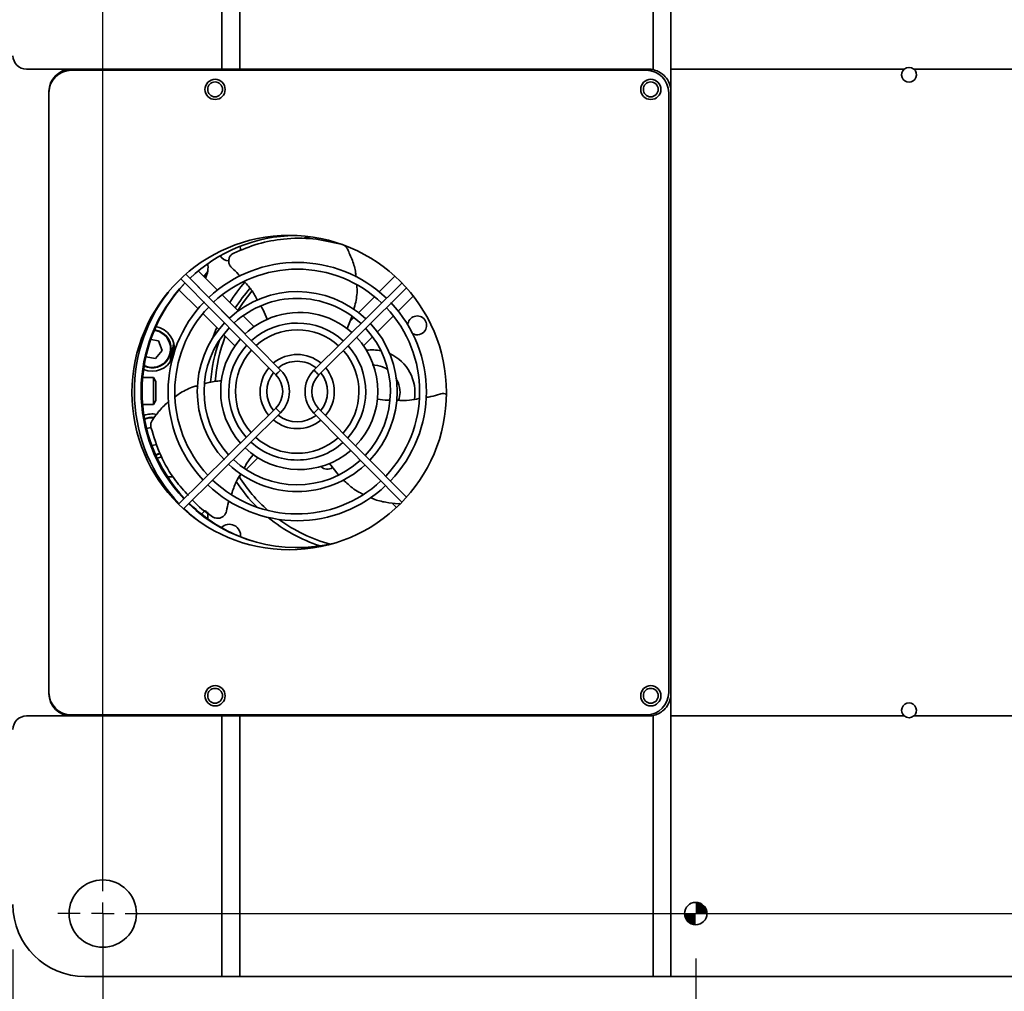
# Model space of a CAD drawing. Header units: millimetres. Extents: x 5 to 517, y 5 to 292.
# Tile 92 of 98: x 238 to 260, y 228 to 250. Entities that reach past the tile are written whole.
import ezdxf

# ---------------------------------------------------------------- set-up
doc = ezdxf.new("R2010")
doc.units = ezdxf.units.MM
doc.layers.add('图框', color=7, linetype='Continuous')
doc.styles.add('SLDTEXTSTYLE1', font='TXT', dxfattribs={"width": 0.7})
doc.dimstyles.new('SLDDIMSTYLE0', dxfattribs={"dimtxt": 3.5, "dimasz": 3.5, "dimexe": 0, "dimexo": 0.0625, "dimgap": 0.875, "dimtad": 2, "dimlfac": 10, "dimrnd": 1e-09, "dimzin": 12, "dimdsep": 46, "dimtxsty": 'SLDTEXTSTYLE1', "dimsah": 1, "dimcen": 0.09, "dimadec": 0, "dimazin": 3, "dimtfac": 1, "dimtofl": 0, "dimtmove": 0, "dimatfit": 3, "dimfxl": 0, "dimfrac": 2, "dimtolj": 1, "dimtzin": 12, "dimarcsym": 0})
doc.dimstyles.new('SLDDIMSTYLE1', dxfattribs={"dimtxt": 3.5, "dimasz": 3.5, "dimexe": 0, "dimexo": 0.0625, "dimgap": 0.875, "dimtad": 2, "dimlfac": 10, "dimrnd": 1e-09, "dimzin": 12, "dimdsep": 46, "dimtxsty": 'SLDTEXTSTYLE1', "dimsah": 1, "dimcen": 0.09, "dimadec": 0, "dimazin": 3, "dimtfac": 1, "dimtmove": 0, "dimatfit": 0, "dimfxl": 0, "dimfrac": 2, "dimtolj": 1, "dimtzin": 12, "dimarcsym": 0})

# ---------------------------------------------------------------- blocks, each defined once
blk = doc.blocks.new('_D_17')
at = {"layer": '图框'}
for p, q in [((239.885, 229.773), (239.885, 214.587)), ((266.885, 229.773), (266.885, 214.587)), ((239.885, 215.587), (266.885, 215.587))]:
    blk.add_line(p, q, dxfattribs=at)
for points in [[(239.885, 215.587), (243.385, 215.048), (243.385, 216.125)], [(266.885, 215.587), (263.385, 216.125), (263.385, 215.048)]]:
    blk.add_solid(points, dxfattribs=at)
at = {"layer": '图框', "insert": (250.673, 220.098), "char_height": 3.5, "attachment_point": 1, "style": 'SLDTEXTSTYLE1'}
blk.add_mtext('270', dxfattribs=at)
blk = doc.blocks.new('_D_18')
at = {"layer": '图框'}
for p, q in [((237.885, 228.973), (237.885, 209.384)), ((268.885, 228.973), (268.885, 209.384)), ((237.885, 210.384), (268.885, 210.384))]:
    blk.add_line(p, q, dxfattribs=at)
for points in [[(237.885, 210.384), (241.385, 209.845), (241.385, 210.922)], [(268.885, 210.384), (265.385, 210.922), (265.385, 209.845)]]:
    blk.add_solid(points, dxfattribs=at)
at = {"layer": '图框', "insert": (250.671, 214.896), "char_height": 3.5, "attachment_point": 1, "style": 'SLDTEXTSTYLE1'}
blk.add_mtext('310', dxfattribs=at)
blk = doc.blocks.new('_D_19')
at = {"layer": '图框'}
for p, q in [((239.885, 229.773), (239.885, 224.466)), ((237.885, 228.973), (237.885, 224.466)), ((237.885, 225.466), (231.28, 225.466)), ((237.885, 225.466), (239.885, 225.466)), ((239.885, 225.466), (246.615, 225.466))]:
    blk.add_line(p, q, dxfattribs=at)
for points in [[(237.885, 225.466), (234.385, 226.005), (234.385, 224.928)], [(239.885, 225.466), (243.385, 224.928), (243.385, 226.005)]]:
    blk.add_solid(points, dxfattribs=at)
at = {"layer": '图框', "insert": (231.28, 229.978), "char_height": 3.5, "attachment_point": 1, "style": 'SLDTEXTSTYLE1'}
blk.add_mtext('20', dxfattribs=at)
blk = doc.blocks.new('_D_20')
at = {"layer": '图框'}
for p, q in [((239.885, 229.773), (239.885, 219.934)), ((253.085, 228.773), (253.085, 219.934)), ((239.885, 220.934), (233.154, 220.934)), ((253.085, 220.934), (239.885, 220.934)), ((253.085, 220.934), (259.815, 220.934))]:
    blk.add_line(p, q, dxfattribs=at)
for points in [[(239.885, 220.934), (236.385, 221.472), (236.385, 220.395)], [(253.085, 220.934), (256.585, 220.395), (256.585, 221.472)]]:
    blk.add_solid(points, dxfattribs=at)
at = {"layer": '图框', "insert": (244.172, 225.446), "char_height": 3.5, "attachment_point": 1, "style": 'SLDTEXTSTYLE1'}
blk.add_mtext('132', dxfattribs=at)
blk = doc.blocks.new('SW_CENTERMARKSYMBOL_1')
at = {"layer": '图框', "color": 0}
for p, q in [((0, -22.7), (0, -0.5)), ((0, -23.2), (0, -22.95)), ((-0.5, -23.2), (-1, -23.2)), ((0, -23.2), (-0.25, -23.2)), ((0, -23.2), (0, -23.45)), ((0, -23.2), (0.25, -23.2)), ((0.5, -23.2), (26.5, -23.2)), ((0, -23.7), (0, -24.2))]:
    blk.add_line(p, q, dxfattribs=at)
blk = doc.blocks.new('SW_DOWELSYMBOL_0')
at = {"linetype": 'Continuous', "lineweight": 18}
h = blk.add_hatch(color=0, dxfattribs=at)
edge = h.paths.add_edge_path(flags=0)
edge.add_arc((0, 0), 0.25, 0, 90)
edge.add_line((0, 0.25), (0, 0))
edge.add_line((0, 0), (0.25, 0))
h = blk.add_hatch(color=0, dxfattribs=at)
edge = h.paths.add_edge_path(flags=0)
edge.add_arc((0, 0), 0.25, 180, 270)
edge.add_line((0, -0.25), (0, 0))
edge.add_line((0, 0), (-0.25, 0))
at = {"layer": '图框', "color": 0}
blk.add_circle((0, 0), 0.25, dxfattribs=at)

msp = doc.modelspace()

# ---------------------------------------------------------------- linework, layer by layer
at = {"color": 7, "linetype": 'Continuous', "lineweight": 35}
for p, q in [((242.5346, 248.573), (242.5346, 254.373)), ((242.9346, 254.373), (242.9346, 248.573)), ((252.1346, 248.5629), (252.1346, 254.373)), ((252.5346, 248.573), (252.5346, 254.373)), ((238.1846, 248.573), (242.5346, 248.573)), ((239.1846, 248.548), (251.9846, 248.548)), ((242.9346, 248.573), (242.5346, 248.573)), ((252.0346, 248.573), (242.9346, 248.573)), ((251.7846, 248.548), (251.7846, 248.573)), ((257.7269, 248.573), (252.5346, 248.573)), ((252.5346, 248.573), (252.5346, 248.073)), ((267.2769, 248.573), (257.9423, 248.573)), ((238.6846, 234.673), (238.6846, 248.073)), ((252.4846, 248.048), (252.4846, 234.698)), ((252.5346, 248.073), (252.5346, 234.673)), ((244.4947, 244.8426), (244.403, 244.8061)), ((244.8303, 244.7556), (244.8792, 244.7696)), ((244.9209, 244.7429), (244.9501, 244.7511)), ((243.844, 241.8748), (241.7309, 244.0079)), ((242.4358, 243.6557), (242.009, 244.0824)), ((242.2208, 244.071), (242.1374, 243.954)), ((242.2106, 244.0231), (242.1518, 243.9396)), ((241.62, 243.9067), (243.7374, 241.7692)), ((246.5452, 243.8116), (244.5865, 241.8713)), ((246.3893, 243.9624), (246.0414, 243.6144)), ((242.0054, 243.2375), (241.5813, 243.6616)), ((242.8996, 243.1918), (242.5426, 243.5488)), ((244.692, 241.7647), (246.6474, 243.7018)), ((245.9348, 243.5079), (245.579, 243.1521)), ((246.4621, 243.1866), (246.7973, 243.5218)), ((242.4674, 242.7755), (242.1119, 243.131)), ((243.2522, 242.8392), (243.0071, 243.0844)), ((245.4271, 243.0573), (245.3234, 242.7972)), ((245.472, 243.0451), (245.3892, 242.9623)), ((245.9986, 242.7232), (246.3553, 243.0798)), ((242.8279, 242.415), (242.5743, 242.6686)), ((241.1277, 242.524), (240.9524, 242.5548)), ((241.2062, 242.3089), (241.1277, 242.524)), ((245.6904, 242.415), (245.8913, 242.6159)), ((241.0592, 242.1333), (241.2062, 242.3089)), ((240.8434, 242.1712), (241.0592, 242.1333)), ((241.0146, 241.708), (240.7721, 241.708)), ((241.0646, 241.6214), (241.0146, 241.708)), ((241.0146, 241.108), (241.0146, 241.708)), ((241.0646, 241.1946), (241.0646, 241.6214)), ((241.0146, 241.108), (241.0646, 241.1946)), ((240.7721, 241.108), (241.0146, 241.108)), ((243.7339, 241.0268), (241.5724, 238.8855)), ((241.6813, 238.7822), (243.8395, 240.9202)), ((244.582, 240.9167), (246.5454, 238.9347)), ((246.6477, 239.0446), (244.6885, 241.0223)), ((240.9639, 240.597), (240.86, 240.5739)), ((240.9767, 240.1935), (241.09, 240.2187)), ((241.1622, 240.0133), (241.0634, 239.9807)), ((243.3373, 239.9205), (243.0765, 239.6596)), ((245.1225, 239.5479), (244.9302, 239.7917)), ((241.456, 239.4978), (241.3264, 239.4978)), ((242.9683, 239.5514), (242.9246, 239.5077)), ((242.1627, 238.7458), (242.0834, 238.6665)), ((242.1668, 238.7499), (242.2159, 238.6816)), ((246.3284, 238.9145), (246.4257, 238.8172)), ((246.4636, 238.8985), (246.4959, 238.9023)), ((252.5346, 234.673), (252.5346, 234.173)), ((242.5346, 234.173), (238.1846, 234.173)), ((251.9846, 234.198), (239.1846, 234.198)), ((242.5346, 228.373), (242.5346, 234.173)), ((242.5346, 234.173), (242.9346, 234.173)), ((242.9346, 234.173), (242.9346, 228.373)), ((242.9346, 234.173), (252.0346, 234.173)), ((251.7846, 234.173), (251.7846, 234.198)), ((252.1346, 228.373), (252.1346, 234.1831)), ((252.5346, 228.373), (252.5346, 234.173)), ((252.5346, 234.173), (257.7269, 234.173)), ((257.9423, 234.173), (267.2769, 234.173)), ((239.4846, 228.373), (242.5346, 228.373)), ((242.9346, 228.373), (242.5346, 228.373)), ((252.1346, 228.373), (242.9346, 228.373)), ((252.5346, 228.373), (252.1346, 228.373)), ((252.5346, 228.373), (267.2846, 228.373))]:
    msp.add_line(p, q, dxfattribs=at)
at = {"color": 8, "linetype": 'Continuous', "lineweight": 35}
for p, q in [((242.2457, 243.4922), (241.828, 243.9099)), ((242.7056, 243.0323), (242.3518, 243.3861)), ((243.0576, 242.6803), (242.8117, 242.9261)), ((243.8395, 240.9202), (243.7867, 240.9735)), ((244.582, 240.9167), (244.6352, 240.9695))]:
    msp.add_line(p, q, dxfattribs=at)
at = {"color": 7, "linetype": 'Continuous', "lineweight": 35, "flags": 128}
for points in [[(245.2851, 248.548), (245.3709, 248.5547), (245.8846, 248.573)], [(245.3472, 248.5529), (245.4499, 248.55), (245.4638, 248.548)], [(244.4596, 244.8471), (244.3849, 244.8156), (244.37, 244.809)], [(242.9517, 244.5335), (242.9526, 244.555), (242.9412, 244.6296)], [(242.8926, 243.1988), (243.0078, 243.3753), (243.2052, 243.6326)], [(241.035, 242.77), (241.1454, 242.7402), (241.2535, 242.6743)], [(242.4205, 242.8224), (242.4068, 242.789), (242.3283, 242.5783)], [(241.4761, 242.4154), (241.4441, 242.269), (241.4128, 242.097)], [(241.0955, 239.9109), (241.1481, 239.9264), (241.1938, 239.9453)], [(241.6852, 238.7975), (241.8829, 238.6188), (241.9917, 238.531)], [(242.2259, 238.5592), (242.2226, 238.6632), (242.2126, 238.7151)], [(245.8846, 234.173), (245.3709, 234.1913), (245.2851, 234.198)], [(245.4638, 234.198), (245.4499, 234.196), (245.3472, 234.1931)]]:
    msp.add_lwpolyline(points, dxfattribs=at)
at = {"color": 8, "linetype": 'Continuous', "lineweight": 35, "flags": 128}
for points in [[(241.2471, 242.6666), (241.1415, 242.731), (241.031, 242.7604)], [(243.7907, 241.822), (243.7703, 241.8018), (243.753, 241.7847), (243.7415, 241.7732), (243.7374, 241.7692)], [(243.844, 241.8748), (243.84, 241.8708), (243.8284, 241.8593), (243.8111, 241.8422), (243.7907, 241.822)], [(244.5865, 241.8713), (244.5905, 241.8672), (244.6019, 241.8557), (244.619, 241.8384), (244.6392, 241.818)], [(244.6392, 241.818), (244.6594, 241.7976), (244.6766, 241.7803), (244.688, 241.7688), (244.692, 241.7647)], [(243.7867, 240.9735), (243.7665, 240.9939), (243.7494, 241.0112), (243.738, 241.0227), (243.7339, 241.0268)], [(244.6352, 240.9695), (244.6556, 240.9897), (244.6729, 241.0068), (244.6845, 241.0183), (244.6885, 241.0223)], [(241.0593, 239.9901), (241.1587, 240.0227), (241.159, 240.0229)]]:
    msp.add_lwpolyline(points, dxfattribs=at)
at = {"color": 7, "linetype": 'Continuous', "lineweight": 35}
for centre, radius in [((242.3846, 248.123), 0.225), ((242.3846, 248.123), 0.165), ((252.0846, 248.123), 0.225), ((252.0846, 248.123), 0.165), ((244.0346, 241.373), 3.5), ((242.3846, 234.623), 0.225), ((242.3846, 234.623), 0.165), ((252.0846, 234.623), 0.225), ((252.0846, 234.623), 0.165), ((239.8846, 229.773), 0.75), ((253.0846, 229.773), 0.25)]:
    msp.add_circle(centre, radius, dxfattribs=at)
for centre, radius, start, end in [((238.1846, 248.873), 0.3, 180, 270), ((257.8346, 248.448), 0.165, 49.25095, 130.74905), ((239.1846, 248.073), 0.5, 90, 180), ((239.1846, 248.048), 0.5, 90, 180), ((251.9846, 248.048), 0.5, 0, 90), ((252.0346, 248.073), 0.5, 78.46304, 90), ((257.8346, 248.448), 0.165, 130.74905, 49.25095), ((244.213, 241.3957), 3.475, 90.7418, 133.49416), ((241.7272, 244.1509), 0.5, 332.56241, 11.50238), ((244.213, 241.3957), 2.875, 46.22495, 133.1798), ((242.7026, 244.555), 0.25, 213.72667, 266.75286), ((244.213, 241.3957), 2.725, 90, 133.07957), ((244.213, 241.3957), 2.725, 46.30726, 90), ((244.213, 241.3957), 3.475, 136.04731, 223.49341), ((244.2592, 241.408), 3.5, 136.71643, 180), ((245.8846, 241.373), 3.755, 139.09261, 147.68525), ((244.213, 241.3957), 3.625, 142.31995, 223.5446), ((244.213, 241.3957), 2.225, 46.66179, 132.64779), ((245.8344, 241.3401), 3.56, 138.66182, 147.4227), ((244.213, 241.3957), 2.875, 135.97698, 223.23527), ((244.213, 241.3957), 2.075, 90, 132.47765), ((244.213, 241.3957), 2.075, 46.80149, 90), ((244.213, 241.3957), 2.875, 316.22495, 43.52489), ((244.213, 241.3957), 2.725, 136.30726, 223.15296), ((244.2592, 241.408), 1.75, 47.96708, 110.88029), ((244.213, 241.3957), 2.725, 316.30726, 43.44367), ((244.213, 241.3957), 2.225, 136.66179, 223.19137), ((244.2592, 241.408), 1.75, 110.88029, 133.36275), ((244.213, 241.3957), 1.525, 47.54907, 131.91115), ((244.213, 241.3957), 2.225, 316.66179, 43.09382), ((246.8846, 242.8696), 0.21, 326.25, 177.01473), ((240.9806, 242.3485), 0.425, 245.34392, 50.05291), ((240.9806, 242.3485), 0.5, 351.19231, 80.1656), ((244.213, 241.3957), 2.075, 136.80149, 222.65873), ((244.213, 241.3957), 1.375, 90, 131.60333), ((244.213, 241.3957), 1.375, 47.85689, 90), ((244.213, 241.3957), 2.075, 316.80149, 42.95597), ((246.8846, 242.8696), 0.21, 240.7555, 326.25), ((245.8846, 241.373), 4.55, 166.13172, 171.36828), ((245.8344, 241.3401), 3.56, 160.26346, 175.77775), ((245.8846, 241.373), 3.505, 158.98152, 175.97486), ((244.2592, 241.408), 1.75, 138.54495, 221.49313), ((244.2592, 241.408), 1.75, 315.82922, 43.36275), ((244.213, 241.3957), 1.525, 137.54907, 221.91115), ((244.213, 241.3957), 1.375, 137.85689, 221.60333), ((244.213, 241.3957), 1.375, 317.42525, 41.01549), ((244.213, 241.3957), 1.525, 317.54907, 41.91115), ((245.8846, 241.373), 0.95, 78.17669, 97.76451), ((245.8846, 241.373), 0.95, 350.6255, 65.97781), ((240.9806, 242.3485), 0.5, 247.82284, 335.96292), ((244.213, 241.3957), 0.825, 49.94602, 129.5142), ((244.213, 241.3957), 0.675, 90, 128.35074), ((244.213, 241.3957), 0.675, 51.10948, 90), ((244.213, 241.3957), 0.825, 139.94602, 219.5142), ((244.213, 241.3957), 0.675, 141.10948, 218.35074), ((243.3645, 241.3997), 0.675, 314.73011, 44.73011), ((245.0615, 241.3918), 0.675, 134.73011, 224.73011), ((244.213, 241.3957), 0.675, 321.10948, 38.35074), ((244.213, 241.3957), 0.825, 319.94602, 39.5142), ((243.3645, 241.3997), 0.525, 314.73011, 44.73011), ((245.0615, 241.3918), 0.525, 134.73011, 224.73011), ((244.2592, 241.408), 3.5, 180, 223.11227), ((240.9806, 240.3975), 0.5, 78.63513, 110.97586), ((240.9806, 240.3975), 0.425, 83.20497, 113.02477), ((244.213, 241.3957), 0.825, 229.94602, 270), ((244.213, 241.3957), 0.675, 231.10948, 308.35074), ((244.213, 241.3957), 0.825, 270, 309.5142), ((244.213, 241.3957), 1.525, 227.54907, 270), ((244.213, 241.3957), 1.375, 227.85689, 311.60333), ((244.213, 241.3957), 1.525, 270, 311.91115), ((244.2592, 241.408), 1.75, 226.40616, 310.91527), ((244.213, 241.3957), 2.075, 226.80149, 312.65873), ((244.213, 241.3957), 2.225, 226.66179, 270), ((244.213, 241.3957), 2.225, 270, 312.79843), ((244.8845, 239.8764), 0.21, 226.10346, 303.74494), ((244.213, 241.3957), 2.725, 226.30726, 313.15296), ((245.8344, 241.3401), 3.56, 213.15638, 225.01982), ((245.8846, 241.373), 3.505, 212.24141, 228.44131), ((244.213, 241.3957), 2.875, 226.22495, 270), ((244.213, 241.3957), 2.875, 270, 313.23527), ((244.213, 241.3957), 3.475, 225.96681, 283.78877), ((244.2592, 241.408), 3.5, 225.56805, 252.96257), ((245.8344, 241.3401), 3.56, 230.48359, 251.79635), ((245.8846, 241.373), 3.505, 233.66676, 254.53739), ((242.7026, 238.191), 0.25, 353.26786, 135.09008), ((239.1846, 234.698), 0.5, 180, 270), ((239.1846, 234.673), 0.5, 180, 270), ((251.9846, 234.698), 0.5, 270, 0), ((257.8346, 234.298), 0.165, 310.74905, 229.25095), ((238.1846, 233.873), 0.3, 90, 180), ((252.0346, 234.673), 0.5, 270, 281.53696), ((257.8346, 234.298), 0.165, 229.25095, 310.74905), ((239.4846, 229.973), 1.6, 180, 270)]:
    msp.add_arc(centre, radius, start, end, dxfattribs=at)
at = {"color": 8, "linetype": 'Continuous', "lineweight": 35}
for centre, start, end in [((240.9806, 242.3485), 244.96172, 50.05291), ((240.9806, 240.3975), 84.42979, 113.33734)]:
    msp.add_arc(centre, 0.415, start, end, dxfattribs=at)
at = {"color": 7, "linetype": 'Continuous', "lineweight": 35}
for points, knots in [([(252.5346, 248.073), (252.5346, 248.0734), (252.5345, 248.1004), (252.527, 248.1921), (252.4772, 248.3291), (252.3697, 248.4525), (252.2548, 248.5289), (252.1747, 248.5515), (252.1346, 248.5629)], [0, 0, 0, 0, 0.0017525, 0.1349873, 0.4576292, 0.6927117, 0.8458726, 1, 1, 1, 1]), ([(242.8011, 244.4795), (242.9793, 244.5537), (243.3364, 244.7023), (243.9339, 244.8084), (244.5511, 244.8218), (244.9605, 244.7277), (245.1571, 244.6825)], [0, 0, 0, 0, 0.2392774, 0.4794933, 0.7500314, 1, 1, 1, 1]), ([(245.3303, 244.5718), (245.318, 244.5908), (245.2936, 244.6288), (245.2469, 244.6597), (245.2168, 244.6699), (245.2079, 244.6729)], [0, 0, 0, 0, 0.4135505, 0.8270911, 1, 1, 1, 1]), ([(242.8011, 244.4795), (242.7817, 244.4678), (242.7429, 244.4445), (242.7036, 244.3875), (242.6843, 244.3219), (242.6883, 244.2537), (242.7124, 244.193), (242.741, 244.1629), (242.7541, 244.1492)], [0, 0, 0, 0, 0.1715115, 0.3430314, 0.5144105, 0.6854833, 0.8562078, 1, 1, 1, 1]), ([(245.3303, 244.5718), (245.3689, 244.4872), (245.447, 244.3161), (245.5105, 244.1045), (245.5199, 243.9795), (245.5222, 243.9493)], [0, 0, 0, 0, 0.4264983, 0.8617762, 1, 1, 1, 1]), ([(242.9434, 243.9584), (242.9297, 243.9755), (242.8734, 244.0455), (242.8055, 244.1046), (242.7541, 244.1492)], [0, 0, 0, 0, 0.2438147, 1, 1, 1, 1]), ([(243.3302, 243.4285), (243.2925, 243.5), (243.2136, 243.6497), (243.1002, 243.7752), (243.0409, 243.8407)], [0, 0, 0, 0, 0.478202, 1, 1, 1, 1]), ([(245.5397, 243.7607), (245.5411, 243.7469), (245.5537, 243.6228), (245.5313, 243.4388), (245.4878, 243.2766), (245.473, 243.2213)], [0, 0, 0, 0, 0.0764106, 0.6851232, 1, 1, 1, 1]), ([(243.5443, 243.0053), (243.5163, 243.078), (243.4783, 243.1768), (243.424, 243.2673), (243.4097, 243.2912)], [0, 0, 0, 0, 0.7358474, 1, 1, 1, 1]), ([(242.1633, 241.5757), (242.1798, 241.5806), (242.2969, 241.6151), (242.4191, 241.6258), (242.524, 241.635)], [0, 0, 0, 0, 0.1413963, 1, 1, 1, 1]), ([(241.5069, 241.2878), (241.5426, 241.3142), (241.6674, 241.4063), (241.8405, 241.486), (241.9785, 241.5234), (242.0096, 241.5319)], [0, 0, 0, 0, 0.23661681, 0.82783087, 1, 1, 1, 1]), ([(247.5184, 241.3368), (247.5149, 241.3386), (247.4917, 241.351), (247.444, 241.3542), (247.404, 241.345), (247.3857, 241.3408)], [0, 0, 0, 0, 0.0876582, 0.5828848, 1, 1, 1, 1]), ([(240.9837, 240.7536), (241.0369, 240.8304), (241.1443, 240.9855), (241.2827, 241.1136), (241.3525, 241.1783)], [0, 0, 0, 0, 0.4954577, 1, 1, 1, 1]), ([(245.9999, 241.2284), (246.0768, 241.2157), (246.1639, 241.2012), (246.2517, 241.2019), (246.262, 241.202)], [0, 0, 0, 0, 0.8835809, 1, 1, 1, 1]), ([(246.4238, 241.2022), (246.5213, 241.1976), (246.6894, 241.1897), (246.8538, 241.2236), (246.9229, 241.2378)], [0, 0, 0, 0, 0.580226, 1, 1, 1, 1]), ([(247.0791, 241.2643), (247.1164, 241.2699), (247.2209, 241.2853), (247.3212, 241.3191), (247.3857, 241.3408)], [0, 0, 0, 0, 0.3571624, 1, 1, 1, 1]), ([(240.9837, 240.7536), (240.9733, 240.7336), (240.9526, 240.6934), (240.9493, 240.6375), (240.9555, 240.6063), (240.9573, 240.5972)], [0, 0, 0, 0, 0.4135486, 0.8270871, 1, 1, 1, 1]), ([(241.7926, 239.081), (241.693, 239.1898), (241.4465, 239.4595), (241.1507, 239.971), (241.0218, 240.3882), (240.9573, 240.5972)], [0, 0, 0, 0, 0.2525697, 0.6256808, 1, 1, 1, 1]), ([(243.2333, 239.9902), (243.1846, 239.9295), (243.1123, 239.8395), (243.0567, 239.7386), (243.0387, 239.7058)], [0, 0, 0, 0, 0.6746109, 1, 1, 1, 1]), ([(242.9631, 239.5746), (242.9241, 239.5121), (242.8341, 239.368), (242.7824, 239.2058), (242.7531, 239.114)], [0, 0, 0, 0, 0.4333606, 1, 1, 1, 1]), ([(245.6744, 239.1144), (245.6557, 239.1227), (245.5358, 239.1762), (245.3894, 239.2844), (245.2775, 239.3961), (245.2439, 239.4296)], [0, 0, 0, 0, 0.11459, 0.7344964, 1, 1, 1, 1]), ([(242.3282, 238.6095), (242.1683, 238.7203), (242.0074, 238.8317), (241.881, 238.9784), (241.8802, 238.9793)], [0, 0, 0, 0, 0.9939841, 1, 1, 1, 1]), ([(242.6955, 238.9588), (242.6921, 238.9498), (242.6646, 238.8773), (242.6503, 238.8009), (242.6377, 238.7339)], [0, 0, 0, 0, 0.1241745, 1, 1, 1, 1]), ([(246.4636, 238.8985), (246.371, 238.9074), (246.1838, 238.9253), (245.9716, 238.9751), (245.8612, 239.028), (245.8367, 239.0398)], [0, 0, 0, 0, 0.4324217, 0.8737412, 1, 1, 1, 1]), ([(242.3282, 238.6095), (242.348, 238.5986), (242.3876, 238.5766), (242.4566, 238.5711), (242.5231, 238.5871), (242.5801, 238.6247), (242.6207, 238.6759), (242.6324, 238.7157), (242.6377, 238.7339)], [0, 0, 0, 0, 0.1715123, 0.3430295, 0.5144052, 0.6854759, 0.8561982, 1, 1, 1, 1]), ([(252.1346, 234.1831), (252.1747, 234.1945), (252.2548, 234.2171), (252.3697, 234.2935), (252.4772, 234.4169), (252.527, 234.5539), (252.5345, 234.6456), (252.5346, 234.6727), (252.5346, 234.673)], [0, 0, 0, 0, 0.1541269, 0.3072855, 0.5423695, 0.8650104, 0.9982475, 1, 1, 1, 1])]:
    msp.add_open_spline(points, degree=3, knots=knots, dxfattribs=at)
at = {"color": 8, "linetype": 'Continuous', "lineweight": 35}
for points, knots in [([(245.8846, 241.9902), (245.9627, 241.9826), (246.0823, 241.971), (246.1852, 241.9111), (246.2209, 241.8903)], [0, 0, 0, 0, 0.6529404, 1, 1, 1, 1]), ([(246.406, 241.7013), (246.4246, 241.6683), (246.481, 241.5681), (246.5183, 241.3904), (246.4839, 241.2587), (246.4691, 241.2022)], [0, 0, 0, 0, 0.2194982, 0.665057, 1, 1, 1, 1])]:
    msp.add_open_spline(points, degree=3, knots=knots, dxfattribs=at)

# ---------------------------------------------------------------- block references
at = {"layer": '图框'}
for name, p in [('SW_CENTERMARKSYMBOL_1', (239.8846, 252.973)), ('SW_DOWELSYMBOL_0', (253.0846, 229.773))]:
    msp.add_blockref(name, p, dxfattribs=at)

# ---------------------------------------------------------------- dimensions: what is measured, and where the dimension line sits
for base, p1, p2, dimstyle, picture, middle in [((239.8846, 225.4664), (237.8846, 229.973), (239.8846, 230.773), 'SLDDIMSTYLE1', '_D_19', (232.8157, 225.4664)), ((239.8846, 220.934), (253.0846, 229.773), (239.8846, 230.773), 'SLDDIMSTYLE1', '_D_20', (246.4758, 220.934)), ((266.8846, 215.5868), (239.8846, 230.773), (266.8846, 230.773), 'SLDDIMSTYLE0', '_D_17', (252.9749, 215.5868)), ((268.8846, 210.3839), (237.8846, 229.973), (268.8846, 229.973), 'SLDDIMSTYLE0', '_D_18', (252.9749, 210.3839))]:
    dim = msp.add_linear_dim(base=base, p1=p1, p2=p2, dimstyle=dimstyle, dxfattribs=at)
    dim.commit()
    dim.dimension.update_dxf_attribs({"geometry": picture, "text_midpoint": middle, "dimtype": 160})

doc.saveas('drawing.dxf')
